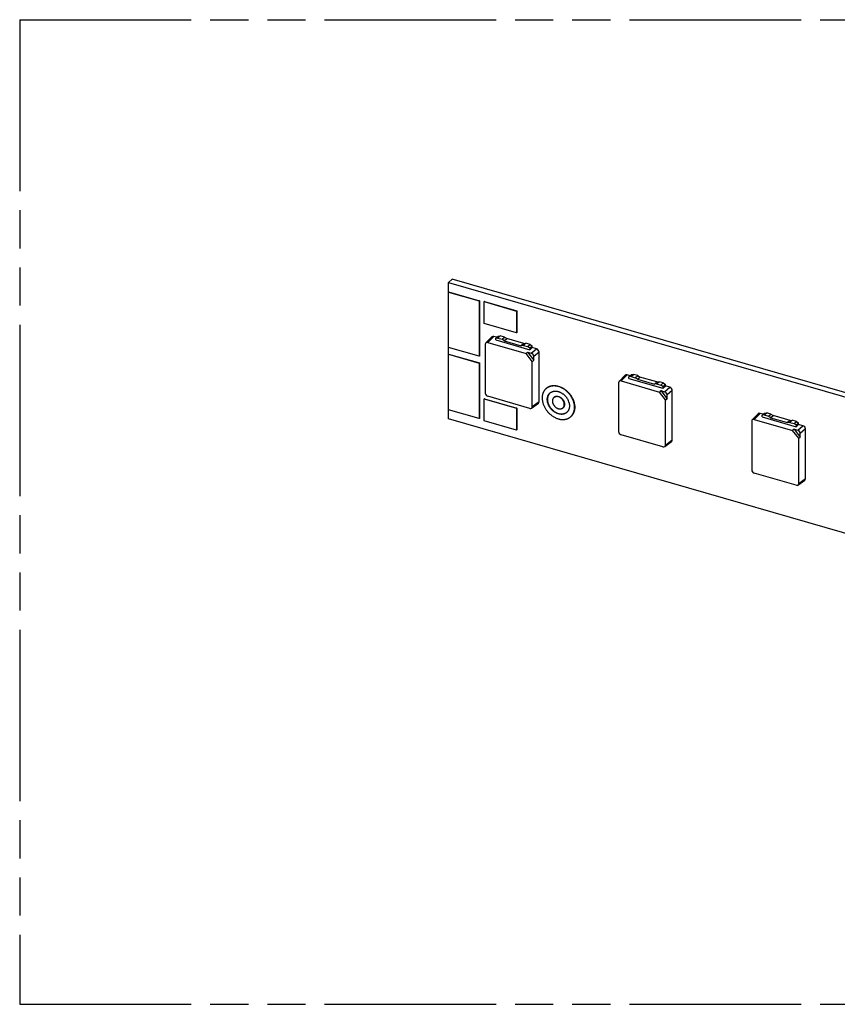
# Model space of a CAD drawing. Header units: millimetres. Extents: x 0 to 210, y 0 to 297.
# Tile 4 of 7: x 50 to 92, y 208 to 258. Entities that reach past the tile are written whole.
import ezdxf

# ---------------------------------------------------------------- set-up
doc = ezdxf.new("R2010")
doc.units = ezdxf.units.MM
doc.header["$LTSCALE"] = 19.36
doc.linetypes.add('PHANTOM', pattern=[0.8, 0.45, -0.05, 0.1, -0.05, 0.1, -0.05])
doc.layers.get('0').update_dxf_attribs({"linetype": 'CONTINUOUS'})
doc.layers.add('DEFAULT_3', color=7, linetype='PHANTOM')

msp = doc.modelspace()

# ---------------------------------------------------------------- linework, layer by layer
at = {"color": 7, "linetype": 'Continuous'}
for p, q in [((72.1036, 244.4992), (71.9161, 244.3368)), ((71.9161, 243.8605), (71.9161, 244.3368)), ((71.9161, 244.3368), (126.0427, 228.7118)), ((126.2302, 228.8742), (72.1036, 244.4992)), ((71.9161, 243.8605), (71.9061, 243.8518)), ((71.9061, 241.0372), (71.9061, 243.8518)), ((71.9061, 243.8518), (73.4692, 243.4006)), ((71.9161, 243.8605), (73.4792, 243.4092)), ((73.4792, 243.4092), (73.4692, 243.4006)), ((73.4692, 243.4006), (73.4692, 240.586)), ((73.4792, 243.4092), (73.4792, 240.5946)), ((73.7347, 243.3701), (73.7247, 243.3615)), ((73.7247, 242.2529), (73.7247, 243.3615)), ((73.7247, 243.3615), (75.3702, 242.8865)), ((73.7347, 243.3701), (75.3802, 242.8951)), ((75.3802, 242.8951), (75.3702, 242.8865)), ((75.3702, 242.8865), (75.3702, 241.7779)), ((75.3802, 242.8951), (75.3802, 241.7866)), ((75.3702, 241.7779), (73.7247, 242.2529)), ((73.8083, 241.2667), (74.1137, 241.5735)), ((74.3655, 241.5513), (74.2164, 241.5943)), ((74.308, 241.5015), (74.433, 241.6097)), ((74.4162, 241.5135), (74.308, 241.5015)), ((74.308, 241.416), (74.308, 241.5015)), ((74.4162, 241.5135), (74.5412, 241.6218)), ((74.4162, 241.5135), (74.6327, 241.451)), ((74.433, 241.6097), (74.5412, 241.6218)), ((74.7577, 241.5593), (74.5412, 241.6218)), ((74.6327, 241.451), (74.7577, 241.5593)), ((74.7577, 241.5593), (74.866, 241.4847)), ((75.3802, 241.7866), (75.3702, 241.7779)), ((73.4692, 240.586), (71.9061, 241.0372)), ((71.9161, 240.6995), (71.9161, 241.0343)), ((73.7812, 241.1952), (73.7812, 238.7228)), ((73.911, 241.2875), (75.8597, 240.725)), ((74.308, 241.416), (76.04, 240.916)), ((74.741, 241.3765), (74.6327, 241.451)), ((74.741, 241.3765), (74.866, 241.4847)), ((74.741, 241.3765), (75.607, 241.1265)), ((75.732, 241.2347), (74.866, 241.4847)), ((75.732, 241.2347), (75.607, 241.1265)), ((75.7153, 241.1385), (75.607, 241.1265)), ((75.7153, 241.1385), (75.8403, 241.2468)), ((75.7153, 241.1385), (75.9318, 241.076)), ((75.732, 241.2347), (75.8403, 241.2468)), ((76.0568, 241.1843), (75.8403, 241.2468)), ((75.9318, 241.076), (76.0568, 241.1843)), ((76.04, 241.0015), (75.9318, 241.076)), ((76.04, 241.0015), (76.165, 241.1097)), ((76.04, 240.916), (76.165, 241.0318)), ((76.04, 241.0015), (76.04, 240.916)), ((76.0568, 241.1843), (76.165, 241.1097)), ((76.165, 241.0318), (76.165, 241.1097)), ((76.3816, 240.9692), (76.165, 241.0318)), ((71.9161, 240.6995), (71.9061, 240.6908)), ((71.9061, 237.8762), (71.9061, 240.6908)), ((71.9061, 240.6908), (73.4692, 240.2396)), ((71.9161, 240.6995), (73.4792, 240.2482)), ((73.4792, 240.5946), (73.4692, 240.586)), ((75.9301, 240.7958), (75.8597, 240.725)), ((76.1668, 240.3292), (75.8597, 240.725)), ((75.9301, 240.7958), (76.2463, 240.3883)), ((75.9301, 240.7958), (76.1165, 240.742)), ((76.2463, 240.3883), (76.2463, 240.5747)), ((76.5114, 238.2903), (76.5114, 240.8019)), ((73.4792, 240.2482), (73.4692, 240.2396)), ((73.4692, 240.2396), (73.4692, 237.425)), ((73.4792, 240.2482), (73.4792, 237.4337)), ((76.1668, 240.3292), (76.2463, 240.3883)), ((76.1668, 238.0342), (76.1668, 240.3292)), ((80.5741, 239.3136), (80.8795, 239.6204)), ((81.1313, 239.5981), (80.9822, 239.6412)), ((81.0738, 239.5483), (81.1988, 239.6566)), ((81.182, 239.5604), (81.0738, 239.5483)), ((81.0738, 239.4628), (81.0738, 239.5483)), ((81.182, 239.5604), (81.307, 239.6686)), ((81.182, 239.5604), (81.3985, 239.4979)), ((81.1988, 239.6566), (81.307, 239.6686)), ((81.5235, 239.6061), (81.307, 239.6686)), ((81.3985, 239.4979), (81.5235, 239.6061)), ((81.5068, 239.4233), (81.6318, 239.5316)), ((81.5235, 239.6061), (81.6318, 239.5316)), ((82.4978, 239.2816), (81.6318, 239.5316)), ((80.547, 239.242), (80.547, 236.7697)), ((80.6769, 239.3344), (82.6255, 238.7719)), ((81.0738, 239.4628), (82.8058, 238.9628)), ((81.5068, 239.4233), (81.3985, 239.4979)), ((81.5068, 239.4233), (82.3728, 239.1733)), ((82.4978, 239.2816), (82.3728, 239.1733)), ((82.4811, 239.1854), (82.3728, 239.1733)), ((82.4811, 239.1854), (82.6061, 239.2936)), ((82.4811, 239.1854), (82.6976, 239.1229)), ((82.4978, 239.2816), (82.6061, 239.2936)), ((82.8226, 239.2311), (82.6061, 239.2936)), ((82.6976, 239.1229), (82.8226, 239.2311)), ((82.8058, 239.0483), (82.6976, 239.1229)), ((82.8058, 239.0483), (82.9308, 239.1566)), ((82.8058, 238.9628), (82.9308, 239.0786)), ((82.8058, 239.0483), (82.8058, 238.9628)), ((82.8226, 239.2311), (82.9308, 239.1566)), ((82.9308, 239.0786), (82.9308, 239.1566)), ((83.1474, 239.0161), (82.9308, 239.0786)), ((76.0369, 237.9418), (73.911, 238.5555)), ((76.8692, 238.9497), (76.8792, 238.9584)), ((77.2619, 238.4962), (77.2719, 238.5048)), ((82.696, 238.8426), (82.6255, 238.7719)), ((82.9326, 238.3761), (82.6255, 238.7719)), ((82.696, 238.8426), (83.0121, 238.4352)), ((82.696, 238.8426), (82.8823, 238.7889)), ((83.0121, 238.4352), (83.0121, 238.6216)), ((83.2772, 236.3372), (83.2772, 238.8488)), ((73.7347, 238.4338), (73.7247, 238.4251)), ((73.7247, 237.3166), (73.7247, 238.4251)), ((73.7247, 238.4251), (75.3702, 237.9501)), ((73.7347, 238.4338), (75.3802, 237.9588)), ((76.1302, 237.9544), (76.4748, 238.2105)), ((82.9326, 238.3761), (83.0121, 238.4352)), ((82.9326, 236.0811), (82.9326, 238.3761)), ((73.4692, 237.425), (71.9061, 237.8762)), ((71.9161, 237.4086), (71.9161, 237.8734)), ((75.3802, 237.9588), (75.3702, 237.9501)), ((75.3702, 237.9501), (75.3702, 236.8416)), ((75.3802, 237.9588), (75.3802, 236.8503)), ((77.7202, 237.967), (77.7302, 237.9757)), ((78.113, 237.5135), (78.123, 237.5221)), ((87.34, 237.3605), (87.6453, 237.6673)), ((87.8971, 237.645), (87.748, 237.688)), ((87.8396, 237.5952), (87.9646, 237.7035)), ((87.9479, 237.6073), (87.8396, 237.5952)), ((87.8396, 237.5097), (87.8396, 237.5952)), ((87.8396, 237.5097), (89.5717, 237.0097)), ((87.9479, 237.6073), (88.0729, 237.7155)), ((87.9479, 237.6073), (88.1644, 237.5448)), ((87.9646, 237.7035), (88.0729, 237.7155)), ((88.2894, 237.653), (88.0729, 237.7155)), ((88.1644, 237.5448), (88.2894, 237.653)), ((88.2726, 237.4702), (88.1644, 237.5448)), ((88.2726, 237.4702), (88.3976, 237.5785)), ((88.2894, 237.653), (88.3976, 237.5785)), ((89.2636, 237.3285), (88.3976, 237.5785)), ((126.0427, 221.7836), (71.9161, 237.4086)), ((73.4792, 237.4337), (73.4692, 237.425)), ((75.3702, 236.8416), (73.7247, 237.3166)), ((87.3129, 237.2889), (87.3129, 234.8166)), ((87.4427, 237.3812), (89.3913, 236.8187)), ((88.2726, 237.4702), (89.1386, 237.2202)), ((89.2636, 237.3285), (89.1386, 237.2202)), ((89.2469, 237.2323), (89.1386, 237.2202)), ((89.2469, 237.2323), (89.3719, 237.3405)), ((89.2469, 237.2323), (89.4634, 237.1698)), ((89.2636, 237.3285), (89.3719, 237.3405)), ((89.5884, 237.278), (89.3719, 237.3405)), ((89.4634, 237.1698), (89.5884, 237.278)), ((89.5717, 237.0952), (89.4634, 237.1698)), ((89.5717, 237.0952), (89.6967, 237.2035)), ((89.5717, 237.0097), (89.6967, 237.1255)), ((89.5717, 237.0952), (89.5717, 237.0097)), ((89.5884, 237.278), (89.6967, 237.2035)), ((89.6967, 237.1255), (89.6967, 237.2035)), ((89.9132, 237.063), (89.6967, 237.1255)), ((75.3802, 236.8503), (75.3702, 236.8416)), ((82.8028, 235.9887), (80.6769, 236.6024)), ((89.4618, 236.8895), (89.3913, 236.8187)), ((89.6984, 236.423), (89.3913, 236.8187)), ((89.4618, 236.8895), (89.7779, 236.4821)), ((89.4618, 236.8895), (89.6481, 236.8357)), ((89.7779, 236.4821), (89.7779, 236.6684)), ((90.0431, 234.3841), (90.0431, 236.8957)), ((82.896, 236.0013), (83.2407, 236.2574)), ((89.6984, 236.423), (89.7779, 236.4821)), ((89.6984, 234.1279), (89.6984, 236.423)), ((89.5686, 234.0356), (87.4427, 234.6493)), ((89.6618, 234.0481), (90.0065, 234.3043))]:
    msp.add_line(p, q, dxfattribs=at)
at = {"color": 9, "linetype": 'Continuous'}
for p, q in [((74.2164, 241.5943), (73.911, 241.2875)), ((76.1165, 240.742), (76.3816, 240.9692)), ((76.5114, 240.8019), (76.2463, 240.5747)), ((80.9822, 239.6412), (80.6769, 239.3344)), ((82.8823, 238.7889), (83.1474, 239.0161)), ((83.2772, 238.8488), (83.0121, 238.6216)), ((76.1668, 238.0342), (76.5114, 238.2903)), ((87.748, 237.688), (87.4427, 237.3812)), ((89.6481, 236.8357), (89.9132, 237.063)), ((90.0431, 236.8957), (89.7779, 236.6684)), ((82.9326, 236.0811), (83.2772, 236.3372)), ((89.6984, 234.1279), (90.0431, 234.3841))]:
    msp.add_line(p, q, dxfattribs=at)
at = {"color": 7, "linetype": 'Continuous'}
for centre, start, end in [((77.315, 238.4551), 131.93061, 132.96503), ((77.6871, 238.0254), 308.82178, 309.85747)]:
    msp.add_arc(centre, 0.3658, start, end, dxfattribs=at)
for centre, major_axis, ratio, start_param, end_param in [((74.2165, 241.4643), (-0.0983, 0.1136), 0.7490964, -0.8561535, 0.0557299), ((73.9112, 241.1575), (-0.0983, 0.1136), 0.7490964, -0.8561535, 0.7134248), ((76.1163, 240.612), (-0.0982, 0.1134), 0.7509046, -2.4275713, -0.8579929), ((76.3814, 240.8393), (-0.0982, 0.1134), 0.7509046, -2.4275713, -0.8579929), ((80.9824, 239.5111), (-0.0983, 0.1136), 0.7490964, -0.8561535, 0.0557299), ((80.677, 239.2043), (-0.0983, 0.1136), 0.7490964, -0.8561535, 0.7134248), ((83.1473, 238.8862), (-0.0982, 0.1134), 0.7509046, -2.4275713, -0.8579929), ((73.9112, 238.6855), (-0.0982, 0.1134), 0.7509046, 0.7140214, 2.2835997), ((82.8821, 238.6589), (-0.0982, 0.1134), 0.7509046, -2.4275713, -0.8579929), ((76.0368, 238.0719), (-0.0983, 0.1136), 0.7490964, 2.2854391, 3.8550175), ((76.3814, 238.328), (-0.0983, 0.1136), 0.7490964, -3.1973225, -2.4281678), ((87.7482, 237.558), (-0.0983, 0.1136), 0.7490964, -0.8561535, 0.0557299), ((87.4428, 237.2512), (-0.0983, 0.1136), 0.7490964, -0.8561535, 0.7134248), ((89.9131, 236.9331), (-0.0982, 0.1134), 0.7509046, -2.4275713, -0.8579929), ((80.677, 236.7323), (-0.0982, 0.1134), 0.7509046, 0.7140214, 2.2835997), ((89.648, 236.7058), (-0.0982, 0.1134), 0.7509046, -2.4275713, -0.8579929), ((82.8026, 236.1187), (-0.0983, 0.1136), 0.7490964, 2.2854391, 3.8550175), ((83.1473, 236.3749), (-0.0983, 0.1136), 0.7490964, -3.1973225, -2.4281678), ((87.4428, 234.7792), (-0.0982, 0.1134), 0.7509046, 0.7140214, 2.2835997), ((89.5684, 234.1656), (-0.0983, 0.1136), 0.7490964, 2.2854391, 3.8550175), ((89.9131, 234.4217), (-0.0983, 0.1136), 0.7490964, -3.1973225, -2.4281678)]:
    msp.add_ellipse(centre, major_axis=major_axis, ratio=ratio, start_param=start_param, end_param=end_param, dxfattribs=at)
for points, knots in [([(78.3138, 237.9941), (78.3138, 238.0151), (78.3122, 238.0577), (78.305, 238.1217), (78.2932, 238.1864), (78.2768, 238.2514), (78.2559, 238.3162), (78.2305, 238.3806), (78.201, 238.444), (78.1673, 238.5063), (78.1298, 238.567), (78.0886, 238.6257), (78.044, 238.6822), (77.9962, 238.7361), (77.9456, 238.7871), (77.8923, 238.835), (77.8367, 238.8793), (77.7791, 238.92), (77.7198, 238.9567), (77.6593, 238.9892), (77.5978, 239.0174), (77.5356, 239.0411), (77.4732, 239.0601), (77.4109, 239.0744), (77.349, 239.0838), (77.2879, 239.0883), (77.228, 239.0879), (77.179, 239.0834), (77.1409, 239.0774), (77.1129, 239.0716), (77.0854, 239.0647), (77.0585, 239.0565), (77.0323, 239.0472), (77.0067, 239.0367), (76.9818, 239.025), (76.9576, 239.0122), (76.9342, 238.9983), (76.9116, 238.9832), (76.8899, 238.9671), (76.876, 238.9556), (76.8692, 238.9497)], [0, 0, 0, 0, 0.0302294, 0.0611057, 0.0926078, 0.1247015, 0.1573415, 0.1904723, 0.2240299, 0.2579431, 0.2921346, 0.326523, 0.3610236, 0.3955499, 0.4300152, 0.4643335, 0.4984214, 0.5321988, 0.5655909, 0.5985292, 0.630953, 0.6628107, 0.6940615, 0.7246763, 0.7546394, 0.7839494, 0.8126206, 0.8406831, 0.8545035, 0.8681906, 0.8817528, 0.8951994, 0.9085407, 0.9217877, 0.9349524, 0.9480473, 0.9610857, 0.9740812, 0.9870478, 1, 1, 1, 1]), ([(76.8792, 238.9584), (76.886, 238.9643), (76.8999, 238.9758), (76.9216, 238.9919), (76.9442, 239.0069), (76.9676, 239.0209), (76.9918, 239.0337), (77.0167, 239.0454), (77.0423, 239.0559), (77.0685, 239.0652), (77.0954, 239.0734), (77.1229, 239.0803), (77.1509, 239.086), (77.189, 239.0921), (77.238, 239.0966), (77.2979, 239.097), (77.359, 239.0924), (77.4209, 239.083), (77.4832, 239.0687), (77.5456, 239.0497), (77.6078, 239.026), (77.6693, 238.9978), (77.7298, 238.9653), (77.7891, 238.9286), (77.8467, 238.888), (77.9023, 238.8436), (77.9556, 238.7958), (78.0062, 238.7448), (78.054, 238.6909), (78.0986, 238.6344), (78.1398, 238.5756), (78.1773, 238.515), (78.211, 238.4527), (78.2405, 238.3892), (78.2659, 238.3249), (78.2868, 238.26), (78.3032, 238.1951), (78.315, 238.1304), (78.3222, 238.0663), (78.3238, 238.0238), (78.3238, 238.0028)], [0, 0, 0, 0, 0.0129522, 0.0259188, 0.0389143, 0.0519527, 0.0650476, 0.0782123, 0.0914593, 0.1048006, 0.1182472, 0.1318094, 0.1454965, 0.1593169, 0.1873794, 0.2160506, 0.2453607, 0.2753238, 0.3059386, 0.3371893, 0.369047, 0.4014708, 0.4344091, 0.4678012, 0.5015786, 0.5356665, 0.5699848, 0.6044501, 0.6389764, 0.673477, 0.7078654, 0.7420569, 0.7759701, 0.8095277, 0.8426585, 0.8752985, 0.9073922, 0.9388943, 0.9697706, 1, 1, 1, 1]), ([(76.8692, 238.9497), (76.8611, 238.9428), (76.8455, 238.9284), (76.8234, 238.9055), (76.8026, 238.8812), (76.7831, 238.8557), (76.7651, 238.8289), (76.7485, 238.8009), (76.7334, 238.7718), (76.7199, 238.7416), (76.7078, 238.7103), (76.6973, 238.6782), (76.6884, 238.6451), (76.6786, 238.5997), (76.6704, 238.5409), (76.6683, 238.4932), (76.6683, 238.4691)], [0, 0, 0, 0, 0.059155, 0.1184012, 0.177829, 0.237526, 0.297577, 0.3580622, 0.4190568, 0.4806302, 0.5428452, 0.6057577, 0.6694164, 0.7338623, 0.8652039, 1, 1, 1, 1]), ([(76.9282, 238.3941), (76.9282, 238.4106), (76.9296, 238.4433), (76.9362, 238.4912), (76.9455, 238.5296), (76.9552, 238.5592), (76.9634, 238.5805), (76.9727, 238.6012), (76.983, 238.6211), (76.9944, 238.6403), (77.0067, 238.6586), (77.02, 238.6761), (77.0342, 238.6927), (77.0494, 238.7084), (77.0601, 238.7182), (77.0655, 238.723)], [0, 0, 0, 0, 0.1348017, 0.2661487, 0.3942173, 0.4571324, 0.51935, 0.5809259, 0.6419231, 0.7024108, 0.7624642, 0.8221637, 0.8815939, 0.9408426, 1, 1, 1, 1]), ([(77.0657, 238.7228), (77.0606, 238.718), (77.0506, 238.7082), (77.0366, 238.6926), (77.0233, 238.6762), (77.011, 238.659), (76.9995, 238.641), (76.989, 238.6223), (76.9794, 238.6029), (76.9679, 238.5759), (76.9559, 238.5406), (76.9456, 238.4963), (76.9395, 238.4501), (76.9382, 238.4187), (76.9382, 238.4028)], [0, 0, 0, 0, 0.0590765, 0.1182901, 0.1777232, 0.2374554, 0.2975631, 0.3581186, 0.4191891, 0.4808366, 0.60604, 0.7341433, 0.8654111, 1, 1, 1, 1]), ([(77.0655, 238.723), (77.0702, 238.727), (77.0797, 238.7348), (77.0946, 238.7459), (77.1101, 238.7562), (77.1261, 238.7657), (77.1426, 238.7745), (77.1654, 238.7851), (77.1951, 238.7965), (77.2324, 238.8068), (77.2711, 238.8138), (77.3111, 238.8175), (77.3521, 238.8178), (77.3939, 238.8147), (77.4362, 238.8082), (77.4788, 238.7985), (77.5215, 238.7854), (77.5641, 238.7692), (77.6062, 238.75), (77.6476, 238.7277), (77.6881, 238.7026), (77.7275, 238.6748), (77.7656, 238.6444), (77.802, 238.6117), (77.8367, 238.5768), (77.8694, 238.5399), (77.8999, 238.5013), (77.9281, 238.4611), (77.9538, 238.4196), (77.9768, 238.377), (78.0036, 238.3195), (78.0248, 238.2604), (78.0399, 238.2007), (78.048, 238.1564), (78.0529, 238.1126), (78.054, 238.0835), (78.054, 238.0691)], [0, 0, 0, 0, 0.0129529, 0.0259203, 0.0389164, 0.0519555, 0.0650511, 0.0782165, 0.1047986, 0.1318016, 0.1593036, 0.1873677, 0.2160404, 0.2453521, 0.2753168, 0.3059333, 0.3371857, 0.3690452, 0.4014707, 0.4344107, 0.4678047, 0.5015839, 0.5356736, 0.5699938, 0.6044609, 0.6389891, 0.6734916, 0.7078819, 0.7420753, 0.7759902, 0.8095497, 0.8752917, 0.9073872, 0.9388909, 0.969769, 1, 1, 1, 1]), ([(77.7942, 238.1441), (77.7942, 238.1518), (77.7936, 238.1675), (77.7909, 238.1911), (77.7866, 238.215), (77.7785, 238.2471), (77.767, 238.2789), (77.7526, 238.3099), (77.736, 238.3406), (77.7167, 238.3699), (77.6948, 238.3976), (77.6714, 238.4241), (77.6458, 238.4484), (77.6184, 238.4702), (77.5903, 238.4901), (77.5608, 238.5071), (77.5304, 238.5211), (77.5002, 238.5326), (77.4694, 238.5409), (77.4387, 238.5456), (77.4162, 238.5472), (77.3941, 238.5471), (77.3726, 238.5451), (77.3518, 238.5413), (77.3317, 238.5358), (77.3126, 238.5285), (77.2945, 238.5194), (77.2775, 238.5087), (77.267, 238.5005), (77.2619, 238.4962)], [0, 0, 0, 0, 0.0302356, 0.0611183, 0.0926269, 0.1247272, 0.1904792, 0.2240437, 0.2579638, 0.3265294, 0.3610371, 0.3955705, 0.46434, 0.4984349, 0.5322192, 0.5985318, 0.6309622, 0.6628265, 0.7246659, 0.7546351, 0.7839512, 0.8126283, 0.8406966, 0.8682028, 0.8952099, 0.921796, 0.9480531, 0.9740841, 1, 1, 1, 1]), ([(77.2719, 238.5048), (77.277, 238.5092), (77.2875, 238.5174), (77.3045, 238.5281), (77.3226, 238.5371), (77.3417, 238.5444), (77.3618, 238.55), (77.3826, 238.5538), (77.4041, 238.5557), (77.4262, 238.5559), (77.4487, 238.5542), (77.4794, 238.5495), (77.5102, 238.5413), (77.5404, 238.5298), (77.5708, 238.5158), (77.6003, 238.4987), (77.6284, 238.4789), (77.6558, 238.457), (77.6814, 238.4327), (77.7048, 238.4063), (77.7267, 238.3786), (77.746, 238.3492), (77.7626, 238.3185), (77.777, 238.2876), (77.7885, 238.2558), (77.7966, 238.2236), (77.8009, 238.1998), (77.8036, 238.1762), (77.8042, 238.1605), (77.8042, 238.1528)], [0, 0, 0, 0, 0.0259159, 0.0519469, 0.078204, 0.1047901, 0.1317972, 0.1593034, 0.1873717, 0.2160488, 0.2453649, 0.2753341, 0.3371735, 0.3690378, 0.4014682, 0.4677808, 0.5015651, 0.53566, 0.6044295, 0.6389629, 0.6734706, 0.7420362, 0.7759563, 0.8095208, 0.8752728, 0.9073731, 0.9388817, 0.9697644, 1, 1, 1, 1]), ([(76.6683, 238.4691), (76.6683, 238.4481), (76.67, 238.4055), (76.6771, 238.3415), (76.6889, 238.2768), (76.7053, 238.2118), (76.7263, 238.147), (76.7516, 238.0826), (76.7812, 238.0192), (76.8148, 237.9569), (76.8523, 237.8962), (76.8935, 237.8375), (76.9381, 237.781), (76.9859, 237.7271), (77.0366, 237.6761), (77.0899, 237.6282), (77.1455, 237.5839), (77.2031, 237.5432), (77.2623, 237.5065), (77.3229, 237.474), (77.3844, 237.4458), (77.4465, 237.4221), (77.509, 237.4031), (77.5713, 237.3888), (77.6332, 237.3794), (77.6942, 237.3749), (77.7542, 237.3753), (77.8031, 237.3798), (77.8413, 237.3858), (77.8693, 237.3916), (77.8967, 237.3985), (77.9236, 237.4067), (77.9499, 237.416), (77.9755, 237.4265), (78.0003, 237.4382), (78.0245, 237.451), (78.0479, 237.4649), (78.0705, 237.48), (78.0922, 237.4961), (78.1062, 237.5076), (78.113, 237.5135)], [0, 0, 0, 0, 0.0302294, 0.0611057, 0.0926078, 0.1247015, 0.1573415, 0.1904723, 0.2240299, 0.2579431, 0.2921346, 0.326523, 0.3610236, 0.3955499, 0.4300152, 0.4643335, 0.4984214, 0.5321988, 0.5655909, 0.5985292, 0.630953, 0.6628107, 0.6940615, 0.7246763, 0.7546394, 0.7839494, 0.8126206, 0.8406831, 0.8545035, 0.8681906, 0.8817528, 0.8951994, 0.9085407, 0.9217877, 0.9349524, 0.9480473, 0.9610857, 0.9740812, 0.9870478, 1, 1, 1, 1]), ([(77.9166, 237.7402), (77.9119, 237.7362), (77.9024, 237.7284), (77.8875, 237.7173), (77.8721, 237.707), (77.8561, 237.6975), (77.8395, 237.6887), (77.8167, 237.6781), (77.787, 237.6667), (77.7498, 237.6564), (77.7111, 237.6494), (77.6711, 237.6457), (77.6301, 237.6454), (77.5883, 237.6485), (77.5459, 237.655), (77.5033, 237.6647), (77.4606, 237.6778), (77.4181, 237.694), (77.376, 237.7133), (77.3345, 237.7355), (77.294, 237.7606), (77.2546, 237.7884), (77.2166, 237.8188), (77.1801, 237.8515), (77.1454, 237.8864), (77.1127, 237.9233), (77.0822, 237.9619), (77.054, 238.0021), (77.0284, 238.0436), (77.0053, 238.0862), (76.9786, 238.1437), (76.9573, 238.2028), (76.9422, 238.2625), (76.9342, 238.3068), (76.9293, 238.3506), (76.9282, 238.3797), (76.9282, 238.3941)], [0, 0, 0, 0, 0.0129529, 0.0259203, 0.0389164, 0.0519555, 0.0650511, 0.0782165, 0.1047986, 0.1318016, 0.1593036, 0.1873677, 0.2160404, 0.2453521, 0.2753168, 0.3059333, 0.3371857, 0.3690452, 0.4014707, 0.4344107, 0.4678047, 0.5015839, 0.5356736, 0.5699938, 0.6044609, 0.6389891, 0.6734916, 0.7078819, 0.7420753, 0.7759902, 0.8095497, 0.8752917, 0.9073872, 0.9388909, 0.969769, 1, 1, 1, 1]), ([(76.9382, 238.4028), (76.9382, 238.3885), (76.9392, 238.3598), (76.944, 238.3164), (76.9519, 238.2727), (76.9667, 238.2136), (76.9875, 238.1552), (77.0137, 238.0983), (77.0362, 238.0561), (77.0613, 238.0149), (77.0889, 237.975), (77.1189, 237.9366), (77.1509, 237.8999), (77.185, 237.8651), (77.2208, 237.8324), (77.2581, 237.802), (77.2969, 237.7741), (77.3368, 237.7487), (77.3776, 237.7262), (77.4191, 237.7065), (77.4611, 237.6898), (77.5033, 237.6762), (77.5455, 237.6657), (77.5875, 237.6585), (77.6289, 237.6546), (77.6697, 237.654), (77.7096, 237.6566), (77.7482, 237.6626), (77.7855, 237.6718), (77.8212, 237.6842), (77.8552, 237.6998), (77.8871, 237.7184), (77.9069, 237.7328), (77.9164, 237.7404)], [0, 0, 0, 0, 0.0301697, 0.0609781, 0.0924048, 0.1244167, 0.1899794, 0.2234462, 0.2572696, 0.2913749, 0.3256826, 0.3601106, 0.3945744, 0.4289895, 0.4632718, 0.4973392, 0.5311132, 0.5645196, 0.5974904, 0.6299648, 0.6618904, 0.693225, 0.7239374, 0.7540092, 0.7834353, 0.8122255, 0.8404051, 0.8680149, 0.8951117, 0.9217675, 0.9480679, 0.97411, 1, 1, 1, 1]), ([(77.2619, 238.4962), (77.259, 238.4936), (77.2532, 238.4883), (77.2451, 238.4799), (77.2374, 238.4709), (77.2303, 238.4615), (77.2236, 238.4516), (77.2154, 238.4378), (77.2066, 238.4195), (77.1983, 238.3961), (77.1923, 238.3714), (77.1887, 238.3456), (77.188, 238.328), (77.188, 238.3191)], [0, 0, 0, 0, 0.0591628, 0.1184169, 0.1778525, 0.2375575, 0.2976164, 0.3581096, 0.4806468, 0.6057467, 0.733827, 0.865186, 1, 1, 1, 1]), ([(77.188, 238.3191), (77.188, 238.3114), (77.1886, 238.2957), (77.1912, 238.2721), (77.1955, 238.2482), (77.2037, 238.2161), (77.2151, 238.1843), (77.2295, 238.1533), (77.2461, 238.1226), (77.2655, 238.0933), (77.2873, 238.0656), (77.3108, 238.0391), (77.3364, 238.0148), (77.3637, 237.993), (77.3918, 237.9731), (77.4213, 237.9561), (77.4518, 237.9421), (77.482, 237.9306), (77.5127, 237.9223), (77.5434, 237.9176), (77.5659, 237.916), (77.588, 237.9161), (77.6095, 237.9181), (77.6304, 237.9219), (77.6504, 237.9274), (77.6696, 237.9347), (77.6877, 237.9438), (77.7047, 237.9545), (77.7152, 237.9627), (77.7202, 237.967)], [0, 0, 0, 0, 0.0302356, 0.0611183, 0.0926269, 0.1247272, 0.1904792, 0.2240437, 0.2579638, 0.3265294, 0.3610371, 0.3955705, 0.46434, 0.4984349, 0.5322192, 0.5985318, 0.6309622, 0.6628265, 0.7246659, 0.7546351, 0.7839512, 0.8126283, 0.8406966, 0.8682028, 0.8952099, 0.921796, 0.9480531, 0.9740841, 1, 1, 1, 1]), ([(77.7202, 237.967), (77.7232, 237.9696), (77.7289, 237.9749), (77.7371, 237.9833), (77.7447, 237.9923), (77.7519, 238.0017), (77.7585, 238.0116), (77.7667, 238.0254), (77.7756, 238.0437), (77.7839, 238.0671), (77.7898, 238.0918), (77.7934, 238.1176), (77.7942, 238.1352), (77.7942, 238.1441)], [0, 0, 0, 0, 0.0591628, 0.1184169, 0.1778525, 0.2375575, 0.2976164, 0.3581096, 0.4806468, 0.6057467, 0.733827, 0.865186, 1, 1, 1, 1]), ([(77.8042, 238.1528), (77.8042, 238.1439), (77.8034, 238.1263), (77.7998, 238.1005), (77.7939, 238.0758), (77.7856, 238.0524), (77.7767, 238.034), (77.7685, 238.0202), (77.7619, 238.0103), (77.7547, 238.0009), (77.7471, 237.992), (77.7389, 237.9835), (77.7332, 237.9782), (77.7302, 237.9757)], [0, 0, 0, 0, 0.134814, 0.266173, 0.3942533, 0.5193532, 0.6418904, 0.7023836, 0.7624425, 0.8221475, 0.8815831, 0.9408372, 1, 1, 1, 1]), ([(78.054, 238.0691), (78.054, 238.0526), (78.0526, 238.0199), (78.0459, 237.972), (78.0366, 237.9336), (78.027, 237.904), (78.0187, 237.8827), (78.0094, 237.862), (77.9991, 237.8421), (77.9878, 237.8229), (77.9754, 237.8046), (77.9621, 237.7871), (77.9479, 237.7705), (77.9328, 237.7548), (77.9221, 237.745), (77.9166, 237.7402)], [0, 0, 0, 0, 0.1348017, 0.2661487, 0.3942173, 0.4571324, 0.51935, 0.5809259, 0.6419231, 0.7024108, 0.7624642, 0.8221637, 0.8815939, 0.9408426, 1, 1, 1, 1]), ([(78.3238, 238.0028), (78.3238, 237.9786), (78.3217, 237.9309), (78.3135, 237.8722), (78.3037, 237.8267), (78.2948, 237.7937), (78.2843, 237.7615), (78.2723, 237.7303), (78.2587, 237.7001), (78.2436, 237.671), (78.227, 237.643), (78.209, 237.6162), (78.1896, 237.5906), (78.1688, 237.5664), (78.1466, 237.5434), (78.131, 237.5291), (78.123, 237.5221)], [0, 0, 0, 0, 0.1347961, 0.2661377, 0.3305836, 0.3942423, 0.4571548, 0.5193698, 0.5809432, 0.6419378, 0.702423, 0.762474, 0.8221711, 0.8815988, 0.940845, 1, 1, 1, 1]), ([(78.113, 237.5135), (78.121, 237.5204), (78.1366, 237.5348), (78.1588, 237.5577), (78.1796, 237.582), (78.199, 237.6075), (78.217, 237.6343), (78.2336, 237.6623), (78.2487, 237.6914), (78.2623, 237.7216), (78.2743, 237.7529), (78.2848, 237.785), (78.2937, 237.8181), (78.3035, 237.8635), (78.3117, 237.9223), (78.3138, 237.97), (78.3138, 237.9941)], [0, 0, 0, 0, 0.059155, 0.1184012, 0.177829, 0.237526, 0.297577, 0.3580622, 0.4190568, 0.4806302, 0.5428452, 0.6057577, 0.6694164, 0.7338623, 0.8652039, 1, 1, 1, 1])]:
    msp.add_open_spline(points, degree=3, knots=knots, dxfattribs=at)
at = {"layer": 'DEFAULT_3', "color": 91, "linetype": 'PHANTOM', "true_color": 0x80ff80}
for p, q in [((50.1286, 257.68), (50.1286, 207.68)), ((50.1286, 257.68), (150.1286, 257.68)), ((50.1286, 207.68), (150.1286, 207.68))]:
    msp.add_line(p, q, dxfattribs=at)

doc.saveas('drawing.dxf')
